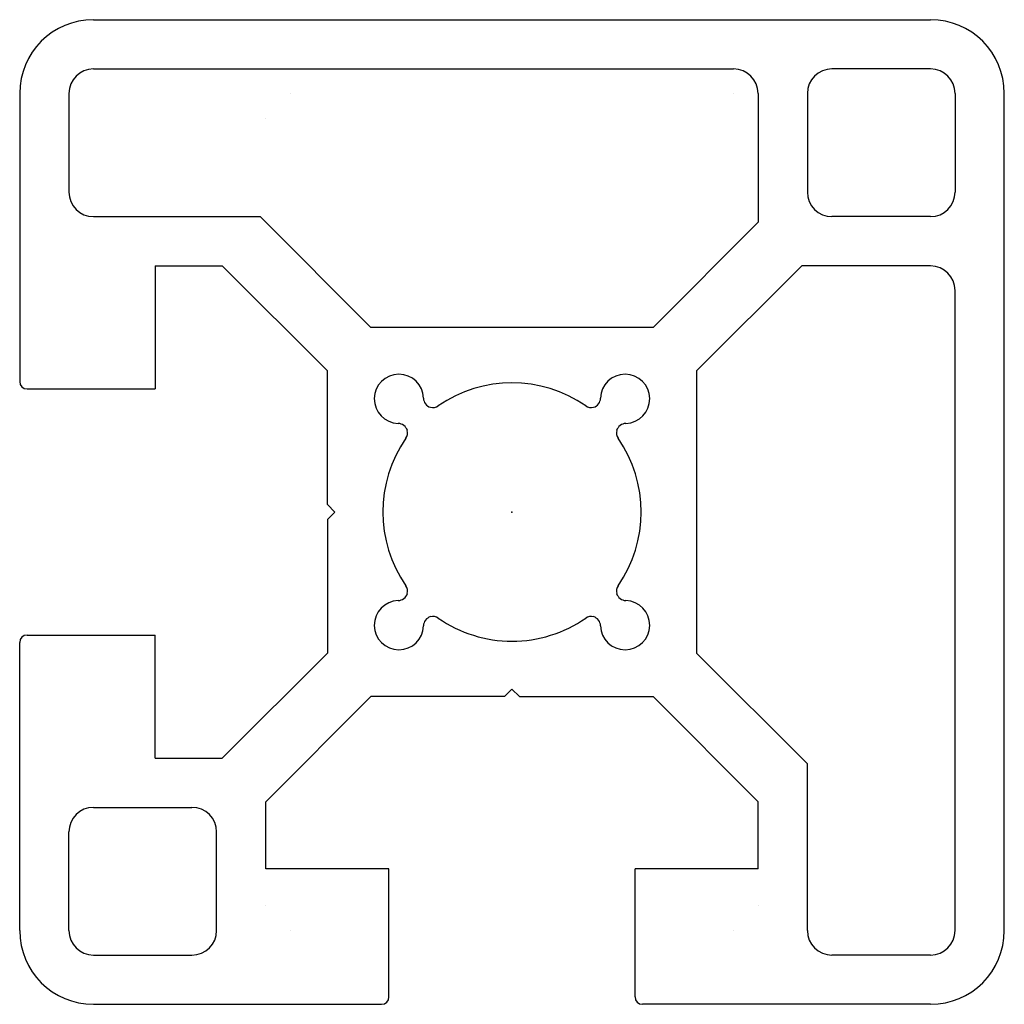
# Model space of a CAD drawing. Extents: x -22 to 37, y -98 to 20.
import ezdxf

# ---------------------------------------------------------------- set-up
doc = ezdxf.new("R2010")
doc.units = 0
doc.layers.get('0').update_dxf_attribs({"linetype": 'CONTINUOUS'})

msp = doc.modelspace()

# ---------------------------------------------------------------- linework, layer by layer
at = {"color": 7, "linetype": 'CONTINUOUS'}
for p, q in [((-17, 20), (17, 20)), ((-17, 18), (9, 18)), ((17, 18), (13, 18)), ((-20, 17), (-20, 5.3)), ((-18, 17), (-18, 13)), ((-9, 17), (-9, 17)), ((-9, 17), (-9, 17)), ((9, 17), (9, 17)), ((9, 17), (9, 17)), ((10, 17), (10, 11.768)), ((12, 17), (12, 13)), ((18, 17), (18, 13)), ((20, -17), (20, 17)), ((-10, 16), (-10, 16)), ((-10, 16), (-10, 16)), ((-10, 16), (-10, 16)), ((10, 16), (10, 16)), ((10, 16), (10, 16)), ((-17, 12), (-10.232, 12)), ((-10.232, 12), (-5.732, 7.5)), ((10, 11.768), (5.732, 7.5)), ((17, 12), (13, 12)), ((-11.768, 10), (-7.5, 5.732)), ((-14.5, 10), (-11.768, 10)), ((-14.5, 10), (-14.5, 5)), ((11.768, 10), (7.5, 5.732)), ((17, 10), (11.768, 10)), ((18, -17), (18, 9)), ((5.732, 7.5), (-5.732, 7.5)), ((-7.5, 0.3), (-7.5, 5.732)), ((7.5, 5.732), (7.5, -5.732)), ((-19.7, 5), (-14.5, 5)), ((-7.2, 0), (-7.5, 0.3)), ((-7.2, 0), (-7.5, -0.3)), ((-7.5, -0.3), (-7.5, -5.732)), ((-19.7, -5), (-14.5, -5)), ((-14.5, -10), (-14.5, -5)), ((-20, -17), (-20, -5.3)), ((-11.768, -10), (-7.5, -5.732)), ((12, -10.232), (7.5, -5.732)), ((0, -7.2), (-0.3, -7.5)), ((0, -7.2), (0.3, -7.5)), ((-10, -11.768), (-5.732, -7.5)), ((-0.3, -7.5), (-5.732, -7.5)), ((0.3, -7.5), (5.732, -7.5)), ((10, -11.768), (5.732, -7.5)), ((-14.5, -10), (-11.768, -10)), ((12, -17), (12, -10.232)), ((-17, -12), (-13, -12)), ((-10, -14.5), (-10, -11.768)), ((10, -14.5), (10, -11.768)), ((-18, -17), (-18, -13)), ((-12, -17), (-12, -13)), ((-5, -14.5), (-10, -14.5)), ((-5, -19.7), (-5, -14.5)), ((5, -19.7), (5, -14.5)), ((10, -14.5), (5, -14.5)), ((-10, -16), (-10, -16)), ((-10, -16), (-10, -16)), ((-10, -16), (-10, -16)), ((10, -16), (10, -16)), ((-9, -17), (-9, -17)), ((-9, -17), (-9, -17)), ((9, -17), (9, -17)), ((-17, -18), (-13, -18)), ((17, -18), (13, -18)), ((-17, -20), (-5.3, -20)), ((17, -20), (5.3, -20))]:
    msp.add_line(p, q, dxfattribs=at)
for centre, radius, start, end in [((-17, 17), 3, 90, 180), ((17, 17), 3, 360, 90), ((-17, 17), 1, 90, 180), ((17, 17), 1, 0, 90), ((9, 17), 1, 0, 90), ((13, 17), 1, 90, 180), ((-17, 13), 1, 180, 270), ((13, 13), 1, 180, 270), ((17, 13), 1, 270, 360), ((17, 9), 1, 360, 90), ((-19.7, 5.3), 0.3, 180, 270), ((-4.596, 4.596), 1, 90, 268.3984), ((-4.596, 4.596), 1, 1.6016, 90), ((0, 0), 5.25, 55.242, 124.758), ((4.596, 4.596), 1, 90, 178.3984), ((4.596, 4.596), 1, 271.6015, 90), ((-3.197, 4.635), 0.4, 181.6016, 253.1305), ((3.197, 4.635), 0.4, 286.8616, 358.3985), ((-3.221, 4.642), 0.4, 256.748, 304.758), ((3.221, 4.642), 0.4, 235.242, 283.242), ((-4.635, 3.197), 0.4, 16.8021, 88.3984), ((-4.642, 3.221), 0.4, 325.242, 13.1857), ((4.642, 3.221), 0.4, 166.8143, 214.758), ((4.635, 3.197), 0.4, 91.6016, 163.1979), ((0, 0), 5.25, 145.242, 214.758), ((0, 0), 5.25, 325.242, 34.758), ((-4.642, -3.221), 0.4, 346.8143, 34.758), ((4.642, -3.221), 0.4, 145.242, 193.1857), ((-4.596, -4.596), 1, 91.4778, 270), ((-4.635, -3.197), 0.4, 271.2914, 343.1979), ((4.635, -3.197), 0.4, 196.8021, 268.3985), ((4.596, -4.596), 1, 270, 88.3984), ((-3.197, -4.635), 0.4, 106.8021, 178.3984), ((-3.221, -4.642), 0.4, 55.242, 103.1857), ((0, 0), 5.25, 235.242, 270), ((0, 0), 5.25, 270, 304.758), ((3.221, -4.642), 0.4, 76.8243, 124.758), ((3.197, -4.635), 0.4, 1.6016, 73.2058), ((-4.596, -4.596), 1, 270, 358.3985), ((4.596, -4.596), 1, 181.6016, 270), ((-19.7, -5.3), 0.3, 90, 180), ((-17, -13), 1, 90, 180), ((-13, -13), 1, 360, 90), ((-17, -17), 3, 180, 270), ((-17, -17), 1, 180, 270), ((-13, -17), 1, 270, 0), ((13, -17), 1, 180, 270), ((17, -17), 3, 270, 360), ((17, -17), 1, 270, 360), ((-5.3, -19.7), 0.3, 270, 0), ((5.3, -19.7), 0.3, 180, 270)]:
    msp.add_arc(centre, radius, start, end, dxfattribs=at)
msp.add_point((0, 0), dxfattribs=at)

doc.saveas('drawing.dxf')
